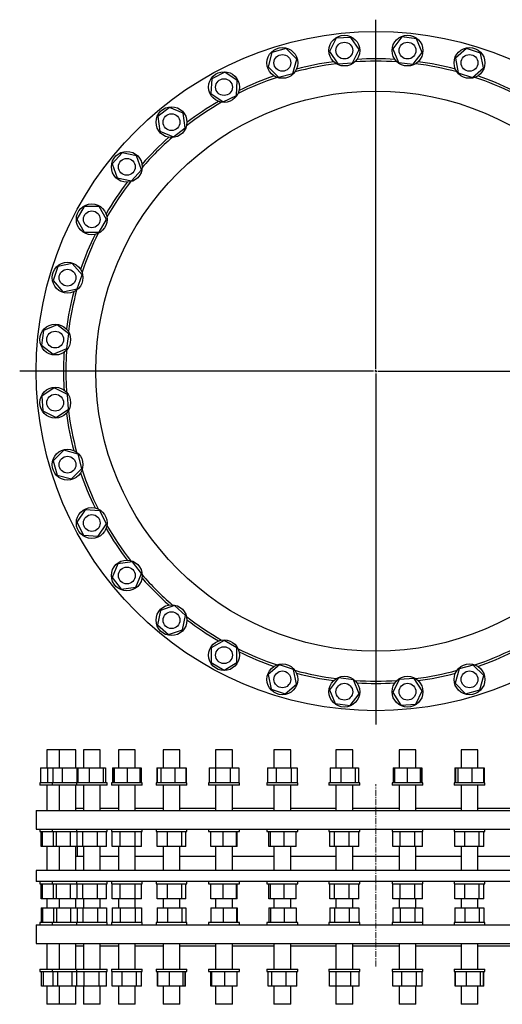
# Model space of a CAD drawing. Header units: millimetres. Extents: x 77 to 2245, y 59 to 2168.
# Tile 1 of 3: x 77 to 1111, y 59 to 2168. Entities that reach past the tile are written whole.
import ezdxf

# ---------------------------------------------------------------- set-up
doc = ezdxf.new("R2010")
doc.units = ezdxf.units.MM
doc.linetypes.add('CENTERX2', pattern=[20.32, 12.7, -2.54, 2.54, -2.54])
doc.layers.add('FORMAT', color=7, linetype='Continuous')

# ---------------------------------------------------------------- blocks, each defined once
blk = doc.blocks.new('SW_CENTERMARKSYMBOL_0')
at = {"layer": 'FORMAT', "color": 0}
for p, q in [((0, 5), (0, 752.9)), ((-5, 0), (-762.8, 0)), ((0, 0), (-2.5, 0)), ((0, 0), (0, 2.5)), ((0, 0), (0, -2.5)), ((0, 0), (2.5, 0)), ((5, 0), (761.2, 0)), ((0, -5), (0, -757.3))]:
    blk.add_line(p, q, dxfattribs=at)

msp = doc.modelspace()

# ---------------------------------------------------------------- linework, layer by layer
at = {"color": 7, "linetype": 'Continuous', "lineweight": 25}
for p, q in [((786.4, 2130.6), (754.7, 2128.6)), ((804, 2104.2), (786.4, 2130.6)), ((895.5, 2131.5), (876.1, 2106.3)), ((927, 2127.3), (895.5, 2131.5)), ((754.7, 2128.6), (740.7, 2100.1)), ((939.1, 2098), (927, 2127.3)), ((617.3, 2098.2), (609, 2067.6)), ((647.9, 2106.4), (617.3, 2098.2)), ((670.4, 2084), (647.9, 2106.4)), ((740.7, 2100.1), (758.3, 2073.7)), ((790, 2075.7), (804, 2104.2)), ((876.1, 2106.3), (888.3, 2077)), ((919.8, 2072.8), (939.1, 2098)), ((1034.1, 2106.9), (1010.2, 2086)), ((1064.2, 2096.7), (1034.1, 2106.9)), ((1070.3, 2065.5), (1064.2, 2096.7)), ((609, 2067.6), (631.5, 2045.1)), ((662.1, 2053.3), (670.4, 2084)), ((758.3, 2073.7), (790, 2075.7)), ((888.3, 2077), (919.8, 2072.8)), ((1010.2, 2086), (1016.4, 2054.9)), ((516.8, 2055.7), (488.3, 2041.7)), ((543.2, 2038), (516.8, 2055.7)), ((631.5, 2045.1), (662.1, 2053.3)), ((1016.4, 2054.9), (1046.5, 2044.6)), ((1046.5, 2044.6), (1070.3, 2065.5)), ((488.3, 2041.7), (486.2, 2010)), ((541.1, 2006.3), (543.2, 2038)), ((486.2, 2010), (512.6, 1992.3)), ((512.6, 1992.3), (541.1, 2006.3)), ((398.1, 1980.3), (372.9, 1961)), ((427.5, 1968.2), (398.1, 1980.3)), ((431.6, 1936.7), (427.5, 1968.2)), ((372.9, 1961), (377.1, 1929.6)), ((377.1, 1929.6), (406.4, 1917.4)), ((406.4, 1917.4), (431.6, 1936.7)), ((296.4, 1883.3), (275.5, 1859.4)), ((327.6, 1877.1), (296.4, 1883.3)), ((275.5, 1859.4), (285.7, 1829.4)), ((337.8, 1847), (327.6, 1877.1)), ((316.8, 1823.1), (337.8, 1847)), ((285.7, 1829.4), (316.8, 1823.1)), ((215.6, 1768.3), (199.7, 1740.8)), ((247.4, 1768.2), (215.6, 1768.3)), ((263.2, 1740.7), (247.4, 1768.2)), ((199.7, 1740.8), (215.6, 1713.3)), ((247.3, 1713.2), (263.2, 1740.7)), ((215.6, 1713.3), (247.3, 1713.2)), ((189.9, 1645.8), (158.8, 1639.7)), ((210.9, 1621.9), (189.9, 1645.8)), ((158.8, 1639.7), (148.6, 1609.6)), ((148.6, 1609.6), (169.5, 1585.7)), ((200.6, 1591.9), (210.9, 1621.9)), ((169.5, 1585.7), (200.6, 1591.9)), ((128.1, 1502.5), (124, 1471)), ((157.5, 1514.6), (128.1, 1502.5)), ((182.7, 1495.2), (157.5, 1514.6)), ((178.5, 1463.8), (182.7, 1495.2)), ((124, 1471), (149.1, 1451.6)), ((149.1, 1451.6), (178.5, 1463.8)), ((151.3, 1379.5), (124.8, 1361.9)), ((179.7, 1365.5), (151.3, 1379.5)), ((124.8, 1361.9), (126.9, 1330.2)), ((181.8, 1333.8), (179.7, 1365.5)), ((126.9, 1330.2), (155.4, 1316.2)), ((155.4, 1316.2), (181.8, 1333.8)), ((171.5, 1245.9), (149, 1223.4)), ((202.2, 1237.6), (171.5, 1245.9)), ((149, 1223.4), (157.2, 1192.8)), ((210.4, 1206.9), (202.2, 1237.6)), ((187.9, 1184.5), (210.4, 1206.9)), ((157.2, 1192.8), (187.9, 1184.5)), ((217.4, 1118.7), (199.8, 1092.3)), ((249.1, 1116.6), (217.4, 1118.7)), ((263.2, 1088.1), (249.1, 1116.6)), ((199.8, 1092.3), (213.8, 1063.8)), ((245.5, 1061.7), (263.2, 1088.1)), ((213.8, 1063.8), (245.5, 1061.7)), ((287.3, 1003), (275.1, 973.6)), ((318.8, 1007.1), (287.3, 1003)), ((338.1, 981.9), (318.8, 1007.1)), ((275.1, 973.6), (294.4, 948.4)), ((325.9, 952.5), (338.1, 981.9)), ((294.4, 948.4), (325.9, 952.5)), ((408.5, 913.2), (378.4, 903.1)), ((432.3, 892.3), (408.5, 913.2)), ((378.4, 903.1), (372.2, 871.9)), ((426.1, 861.1), (432.3, 892.3)), ((372.2, 871.9), (396, 851)), ((396, 851), (426.1, 861.1)), ((514.8, 838.7), (487.2, 822.9)), ((487.2, 822.9), (487.2, 791.1)), ((542.2, 822.8), (514.8, 838.7)), ((542.2, 791.1), (542.2, 822.8)), ((487.2, 791.1), (514.7, 775.2)), ((514.7, 775.2), (542.2, 791.1)), ((633.5, 786.3), (609.6, 765.4)), ((663.6, 776.1), (633.5, 786.3)), ((1048.5, 785.9), (1017.9, 777.7)), ((1071, 763.4), (1048.5, 785.9)), ((609.6, 765.4), (615.8, 734.3)), ((669.8, 745), (663.6, 776.1)), ((1017.9, 777.7), (1009.6, 747)), ((1062.7, 732.7), (1071, 763.4)), ((645.9, 724), (669.8, 745)), ((760.2, 758.2), (740.9, 733)), ((791.7, 754), (760.2, 758.2)), ((803.8, 724.6), (791.7, 754)), ((890, 755.2), (875.9, 726.8)), ((921.7, 757.3), (890, 755.2)), ((939.3, 730.9), (921.7, 757.3)), ((1009.6, 747), (1032, 724.5)), ((615.8, 734.3), (645.9, 724)), ((740.9, 733), (753, 703.6)), ((784.5, 699.5), (803.8, 724.6)), ((875.9, 726.8), (893.6, 700.3)), ((925.2, 702.4), (939.3, 730.9)), ((1032, 724.5), (1062.7, 732.7)), ((753, 703.6), (784.5, 699.5)), ((893.6, 700.3), (925.2, 702.4)), ((135.3, 604.1), (135.3, 565.4)), ((135.5, 604.1), (135.3, 604.1)), ((161.7, 604.1), (135.5, 604.1)), ((161.7, 604.1), (161.7, 565.4)), ((162.8, 604.1), (161.7, 604.1)), ((197.7, 604.1), (162.8, 604.1)), ((197.7, 565.4), (197.7, 604.1)), ((213.5, 604.1), (213.5, 565.4)), ((216.1, 604.1), (213.5, 604.1)), ((249.5, 604.1), (216.1, 604.1)), ((249.5, 565.4), (249.5, 604.1)), ((288.6, 604.1), (288.6, 565.4)), ((293.3, 604.1), (288.6, 604.1)), ((324.6, 604.1), (293.3, 604.1)), ((324.6, 565.4), (324.6, 604.1)), ((384.3, 604.1), (384.3, 565.4)), ((391.6, 604.1), (384.3, 604.1)), ((420.3, 604.1), (391.6, 604.1)), ((420.3, 565.4), (420.3, 604.1)), ((496.7, 604.1), (496.7, 565.4)), ((507.1, 604.1), (496.7, 604.1)), ((532.7, 604.1), (507.1, 604.1)), ((532.7, 565.4), (532.7, 604.1)), ((621.7, 604.1), (621.7, 565.4)), ((635.4, 604.1), (621.7, 604.1)), ((657.7, 604.1), (635.4, 604.1)), ((657.7, 565.4), (657.7, 604.1)), ((754.4, 604.1), (754.4, 565.4)), ((771.6, 604.1), (754.4, 604.1)), ((790.4, 604.1), (771.6, 604.1)), ((790.4, 565.4), (790.4, 604.1)), ((889.6, 604.1), (889.6, 565.4)), ((910.4, 604.1), (889.6, 604.1)), ((925.6, 604.1), (910.4, 604.1)), ((925.6, 565.4), (925.6, 604.1)), ((1022.3, 604.1), (1022.3, 565.4)), ((1046.4, 604.1), (1022.3, 604.1)), ((1058.3, 604.1), (1046.4, 604.1)), ((1058.3, 565.4), (1058.3, 604.1)), ((121.6, 565.4), (121.6, 533.6)), ((121.6, 565.4), (136.5, 565.4)), ((136.5, 565.4), (136.5, 533.6)), ((136.5, 565.4), (148.4, 565.4)), ((148.4, 565.4), (148.4, 533.6)), ((148.4, 565.4), (168.5, 565.4)), ((168.5, 565.4), (168.5, 533.6)), ((168.5, 565.4), (199.8, 565.4)), ((199.8, 565.4), (199.8, 533.6)), ((199.8, 565.4), (201.7, 565.4)), ((201.7, 565.4), (201.7, 533.6)), ((201.7, 565.4), (226.3, 565.4)), ((226.3, 565.4), (226.3, 533.6)), ((226.3, 565.4), (256, 565.4)), ((256, 565.4), (256, 533.6)), ((256, 565.4), (261.2, 565.4)), ((261.2, 565.4), (261.2, 533.6)), ((275.7, 565.4), (275.7, 533.6)), ((275.7, 565.4), (278.6, 565.4)), ((278.6, 565.4), (278.6, 533.6)), ((278.6, 565.4), (279.6, 565.4)), ((279.6, 565.4), (279.6, 533.6)), ((279.6, 565.4), (307.6, 565.4)), ((307.6, 565.4), (307.6, 533.6)), ((307.6, 565.4), (334.6, 565.4)), ((334.6, 565.4), (334.6, 533.6)), ((334.6, 565.4), (337.5, 565.4)), ((337.5, 565.4), (337.5, 533.6)), ((370.5, 565.4), (370.5, 533.6)), ((370.5, 565.4), (371.9, 565.4)), ((371.9, 565.4), (371.9, 533.6)), ((371.9, 565.4), (379.1, 565.4)), ((379.1, 565.4), (379.1, 533.6)), ((379.1, 565.4), (409.5, 565.4)), ((409.5, 565.4), (409.5, 533.6)), ((409.5, 565.4), (432.6, 565.4)), ((432.6, 565.4), (432.6, 533.6)), ((432.6, 565.4), (434, 565.4)), ((434, 565.4), (434, 533.6)), ((483.1, 565.4), (483.1, 533.6)), ((483.1, 565.4), (496.2, 565.4)), ((496.2, 565.4), (496.2, 533.6)), ((496.2, 565.4), (527.8, 565.4)), ((527.8, 565.4), (527.8, 533.6)), ((527.8, 565.4), (546.3, 565.4)), ((546.3, 565.4), (546.3, 533.6)), ((608.1, 565.4), (608.1, 533.6)), ((608.1, 565.4), (626.6, 565.4)), ((626.6, 565.4), (626.6, 533.6)), ((626.6, 565.4), (658.2, 565.4)), ((658.2, 565.4), (658.2, 533.6)), ((658.2, 565.4), (671.3, 565.4)), ((671.3, 565.4), (671.3, 533.6)), ((742, 565.4), (742, 533.6)), ((742, 565.4), (765.1, 565.4)), ((765.1, 565.4), (765.1, 533.6)), ((765.1, 565.4), (795.5, 565.4)), ((795.5, 565.4), (795.5, 533.6)), ((795.5, 565.4), (802.8, 565.4)), ((802.8, 565.4), (802.8, 533.6)), ((877.2, 565.4), (877.2, 533.6)), ((877.2, 565.4), (879.6, 565.4)), ((879.6, 565.4), (879.6, 533.6)), ((879.6, 565.4), (906.6, 565.4)), ((906.6, 565.4), (906.6, 533.6)), ((906.6, 565.4), (934.6, 565.4)), ((934.6, 565.4), (934.6, 533.6)), ((934.6, 565.4), (935.6, 565.4)), ((935.6, 565.4), (935.6, 533.6)), ((935.6, 565.4), (938, 565.4)), ((938, 565.4), (938, 533.6)), ((1008.7, 565.4), (1008.7, 533.6)), ((1008.7, 565.4), (1010.6, 565.4)), ((1010.6, 565.4), (1010.6, 533.6)), ((1010.6, 565.4), (1015.7, 565.4)), ((1015.7, 565.4), (1015.7, 533.6)), ((1015.7, 565.4), (1045.4, 565.4)), ((1045.4, 565.4), (1045.4, 533.6)), ((1045.4, 565.4), (1070, 565.4)), ((1070, 565.4), (1070, 533.6)), ((1070, 565.4), (1071.9, 565.4)), ((1071.9, 565.4), (1071.9, 533.6)), ((120.3, 533.6), (120.3, 528.6)), ((146.7, 533.6), (120.3, 533.6)), ((146.7, 528.6), (120.3, 528.6)), ((135.3, 528.6), (135.3, 474.1)), ((146.7, 533.6), (146.7, 528.6)), ((198.5, 533.6), (146.7, 533.6)), ((198.5, 528.6), (146.7, 528.6)), ((161.7, 528.6), (161.7, 474.1)), ((197.7, 474.1), (197.7, 528.6)), ((198.5, 533.6), (198.5, 528.6)), ((264.5, 533.6), (198.5, 533.6)), ((264.5, 528.6), (198.5, 528.6)), ((213.5, 528.6), (213.5, 474.1)), ((249.5, 474.1), (249.5, 528.6)), ((264.5, 528.6), (264.5, 533.6)), ((273.6, 533.6), (273.6, 528.6)), ((339.6, 533.6), (273.6, 533.6)), ((339.6, 528.6), (273.6, 528.6)), ((288.6, 528.6), (288.6, 474.1)), ((324.6, 474.1), (324.6, 528.6)), ((339.6, 528.6), (339.6, 533.6)), ((369.3, 533.6), (369.3, 528.6)), ((435.3, 533.6), (369.3, 533.6)), ((435.3, 528.6), (369.3, 528.6)), ((384.3, 528.6), (384.3, 474.1)), ((420.3, 474.1), (420.3, 528.6)), ((435.3, 528.6), (435.3, 533.6)), ((481.7, 533.6), (481.7, 528.6)), ((547.7, 533.6), (481.7, 533.6)), ((547.7, 528.6), (481.7, 528.6)), ((496.7, 528.6), (496.7, 474.1)), ((532.7, 474.1), (532.7, 528.6)), ((547.7, 528.6), (547.7, 533.6)), ((606.7, 533.6), (606.7, 528.6)), ((672.7, 533.6), (606.7, 533.6)), ((672.7, 528.6), (606.7, 528.6)), ((621.7, 528.6), (621.7, 474.1)), ((657.7, 474.1), (657.7, 528.6)), ((672.7, 528.6), (672.7, 533.6)), ((739.4, 533.6), (739.4, 528.6)), ((805.4, 533.6), (739.4, 533.6)), ((805.4, 528.6), (739.4, 528.6)), ((754.4, 528.6), (754.4, 474.1)), ((790.4, 474.1), (790.4, 528.6)), ((805.4, 528.6), (805.4, 533.6)), ((874.6, 533.6), (874.6, 528.6)), ((940.6, 533.6), (874.6, 533.6)), ((940.6, 528.6), (874.6, 528.6)), ((889.6, 528.6), (889.6, 474.1)), ((925.6, 474.1), (925.6, 528.6)), ((940.6, 528.6), (940.6, 533.6)), ((1007.3, 533.6), (1007.3, 528.6)), ((1073.3, 533.6), (1007.3, 533.6)), ((1073.3, 528.6), (1007.3, 528.6)), ((1022.3, 528.6), (1022.3, 474.1)), ((1058.3, 474.1), (1058.3, 528.6)), ((1073.3, 528.6), (1073.3, 533.6)), ((112.5, 474.1), (112.5, 434.1)), ((112.5, 474.1), (1567.5, 474.1)), ((197.7, 479.1), (213.5, 479.1)), ((249.5, 479.1), (288.6, 479.1)), ((324.6, 479.1), (384.3, 479.1)), ((420.3, 479.1), (496.7, 479.1)), ((532.7, 479.1), (621.7, 479.1)), ((657.7, 479.1), (754.4, 479.1)), ((790.4, 479.1), (889.6, 479.1)), ((925.6, 479.1), (1022.3, 479.1)), ((1058.3, 479.1), (1147.3, 479.1)), ((112.5, 434.1), (1567.5, 434.1)), ((120.3, 434.1), (120.3, 429.1)), ((120.3, 429.1), (146.7, 429.1)), ((123.2, 397.3), (123.2, 429.1)), ((125.8, 397.3), (125.8, 429.1)), ((146.7, 434.1), (146.7, 429.1)), ((146.7, 429.1), (198.5, 429.1)), ((149.6, 397.3), (149.6, 429.1)), ((155.8, 397.3), (155.8, 429.1)), ((185.9, 397.3), (185.9, 429.1)), ((198.5, 434.1), (198.5, 429.1)), ((198.5, 429.1), (264.5, 429.1)), ((200, 397.3), (200, 429.1)), ((212.1, 397.3), (212.1, 429.1)), ((243.6, 397.3), (243.6, 429.1)), ((263, 397.3), (263, 429.1)), ((264.5, 429.1), (264.5, 434.1)), ((273.6, 434.1), (273.6, 429.1)), ((273.6, 429.1), (339.6, 429.1)), ((274.9, 397.3), (274.9, 429.1)), ((292.6, 397.3), (292.6, 429.1)), ((324.3, 397.3), (324.3, 429.1)), ((338.3, 397.3), (338.3, 429.1)), ((339.6, 429.1), (339.6, 434.1)), ((369.3, 434.1), (369.3, 429.1)), ((369.3, 429.1), (435.3, 429.1)), ((371.6, 397.3), (371.6, 429.1)), ((394, 397.3), (394, 429.1)), ((424.7, 397.3), (424.7, 429.1)), ((432.9, 397.3), (432.9, 429.1)), ((435.3, 429.1), (435.3, 434.1)), ((481.7, 434.1), (481.7, 429.1)), ((481.7, 429.1), (547.7, 429.1)), ((486.2, 397.3), (486.2, 429.1)), ((512.7, 397.3), (512.7, 429.1)), ((541.1, 397.3), (541.1, 429.1)), ((543.2, 397.3), (543.2, 429.1)), ((547.7, 429.1), (547.7, 434.1)), ((606.7, 434.1), (606.7, 429.1)), ((606.7, 429.1), (672.7, 429.1)), ((610.4, 397.3), (610.4, 429.1)), ((614.5, 397.3), (614.5, 429.1)), ((643.8, 397.3), (643.8, 429.1)), ((669, 397.3), (669, 429.1)), ((672.7, 429.1), (672.7, 434.1)), ((739.4, 434.1), (739.4, 429.1)), ((739.4, 429.1), (805.4, 429.1)), ((741.2, 397.3), (741.2, 429.1)), ((751.4, 397.3), (751.4, 429.1)), ((782.6, 397.3), (782.6, 429.1)), ((803.5, 397.3), (803.5, 429.1)), ((805.4, 429.1), (805.4, 434.1)), ((874.6, 434.1), (874.6, 429.1)), ((874.6, 429.1), (940.6, 429.1)), ((875.9, 397.3), (875.9, 429.1)), ((891.7, 397.3), (891.7, 429.1)), ((923.5, 397.3), (923.5, 429.1)), ((939.4, 397.3), (939.4, 429.1)), ((940.6, 429.1), (940.6, 434.1)), ((1007.3, 434.1), (1007.3, 429.1)), ((1007.3, 429.1), (1007.9, 429.1)), ((1007.9, 429.1), (1073.3, 429.1)), ((1009.1, 397.3), (1009.1, 429.1)), ((1030.1, 397.3), (1030.1, 429.1)), ((1061.2, 397.3), (1061.2, 429.1)), ((1071.4, 397.3), (1071.4, 429.1)), ((1073.3, 429.1), (1073.3, 434.1)), ((125.8, 397.3), (123.2, 397.3)), ((149.6, 397.3), (125.8, 397.3)), ((135.3, 397.3), (135.3, 346.1)), ((155.8, 397.3), (149.6, 397.3)), ((185.9, 397.3), (155.8, 397.3)), ((161.7, 397.3), (161.7, 346.1)), ((200, 397.3), (185.9, 397.3)), ((197.7, 346.1), (197.7, 397.3)), ((200, 397.3), (200, 376.1)), ((212.1, 397.3), (200, 397.3)), ((243.6, 397.3), (212.1, 397.3)), ((213.5, 397.3), (213.5, 346.1)), ((263, 397.3), (243.6, 397.3)), ((249.5, 346.1), (249.5, 397.3)), ((292.6, 397.3), (274.9, 397.3)), ((288.6, 397.3), (288.6, 346.1)), ((324.3, 397.3), (292.6, 397.3)), ((338.3, 397.3), (324.3, 397.3)), ((324.6, 346.1), (324.6, 397.3)), ((394, 397.3), (371.6, 397.3)), ((384.3, 397.3), (384.3, 346.1)), ((424.7, 397.3), (394, 397.3)), ((420.3, 346.1), (420.3, 397.3)), ((432.9, 397.3), (424.7, 397.3)), ((512.7, 397.3), (486.2, 397.3)), ((496.7, 397.3), (496.7, 346.1)), ((541.1, 397.3), (512.7, 397.3)), ((532.7, 346.1), (532.7, 397.3)), ((543.2, 397.3), (541.1, 397.3)), ((614.5, 397.3), (610.4, 397.3)), ((643.8, 397.3), (614.5, 397.3)), ((621.7, 397.3), (621.7, 346.1)), ((669, 397.3), (643.8, 397.3)), ((657.7, 346.1), (657.7, 397.3)), ((751.4, 397.3), (741.2, 397.3)), ((782.6, 397.3), (751.4, 397.3)), ((754.4, 397.3), (754.4, 346.1)), ((803.5, 397.3), (782.6, 397.3)), ((790.4, 346.1), (790.4, 397.3)), ((891.7, 397.3), (875.9, 397.3)), ((889.6, 397.3), (889.6, 346.1)), ((923.5, 397.3), (891.7, 397.3)), ((939.4, 397.3), (923.5, 397.3)), ((925.6, 346.1), (925.6, 397.3)), ((1030.1, 397.3), (1009.1, 397.3)), ((1022.3, 397.3), (1022.3, 346.1)), ((1061.2, 397.3), (1030.1, 397.3)), ((1058.3, 346.1), (1058.3, 397.3)), ((1071.4, 397.3), (1061.2, 397.3)), ((213.5, 376.1), (197.7, 376.1)), ((288.6, 376.1), (249.5, 376.1)), ((384.3, 376.1), (324.6, 376.1)), ((496.7, 376.1), (420.3, 376.1)), ((621.7, 376.1), (532.7, 376.1)), ((754.4, 376.1), (657.7, 376.1)), ((889.6, 376.1), (790.4, 376.1)), ((1022.3, 376.1), (925.6, 376.1)), ((1147.3, 376.1), (1058.3, 376.1)), ((112.5, 346.1), (112.5, 322.1)), ((1567.5, 346.1), (112.5, 346.1)), ((1567.5, 322.1), (112.5, 322.1)), ((120.3, 322.1), (120.3, 317.1)), ((120.3, 317.1), (146.7, 317.1)), ((123.2, 285.3), (123.2, 317.1)), ((125.8, 285.3), (125.8, 317.1)), ((146.7, 322.1), (146.7, 317.1)), ((146.7, 317.1), (198.5, 317.1)), ((149.6, 285.3), (149.6, 317.1)), ((155.8, 285.3), (155.8, 317.1)), ((185.9, 285.3), (185.9, 317.1)), ((198.5, 322.1), (198.5, 317.1)), ((198.5, 317.1), (264.5, 317.1)), ((200, 285.3), (200, 317.1)), ((212.1, 285.3), (212.1, 317.1)), ((243.6, 285.3), (243.6, 317.1)), ((263, 285.3), (263, 317.1)), ((264.5, 317.1), (264.5, 322.1)), ((273.6, 322.1), (273.6, 317.1)), ((273.6, 317.1), (339.6, 317.1)), ((274.9, 285.3), (274.9, 317.1)), ((292.6, 285.3), (292.6, 317.1)), ((324.3, 285.3), (324.3, 317.1)), ((338.3, 285.3), (338.3, 317.1)), ((339.6, 317.1), (339.6, 322.1)), ((369.3, 322.1), (369.3, 317.1)), ((369.3, 317.1), (435.3, 317.1)), ((371.6, 285.3), (371.6, 317.1)), ((394, 285.3), (394, 317.1)), ((424.7, 285.3), (424.7, 317.1)), ((432.9, 285.3), (432.9, 317.1)), ((435.3, 317.1), (435.3, 322.1)), ((481.7, 322.1), (481.7, 317.1)), ((481.7, 317.1), (547.7, 317.1)), ((486.2, 285.3), (486.2, 317.1)), ((512.7, 285.3), (512.7, 317.1)), ((541.1, 285.3), (541.1, 317.1)), ((543.2, 285.3), (543.2, 317.1)), ((547.7, 317.1), (547.7, 322.1)), ((606.7, 322.1), (606.7, 317.1)), ((606.7, 317.1), (672.7, 317.1)), ((610.4, 285.3), (610.4, 317.1)), ((614.5, 285.3), (614.5, 317.1)), ((643.8, 285.3), (643.8, 317.1)), ((669, 285.3), (669, 317.1)), ((672.7, 317.1), (672.7, 322.1)), ((739.4, 322.1), (739.4, 317.1)), ((739.4, 317.1), (805.4, 317.1)), ((741.2, 285.3), (741.2, 317.1)), ((751.4, 285.3), (751.4, 317.1)), ((782.6, 285.3), (782.6, 317.1)), ((803.5, 285.3), (803.5, 317.1)), ((805.4, 317.1), (805.4, 322.1)), ((874.6, 322.1), (874.6, 317.1)), ((874.6, 317.1), (940.6, 317.1)), ((875.9, 285.3), (875.9, 317.1)), ((891.7, 285.3), (891.7, 317.1)), ((923.5, 285.3), (923.5, 317.1)), ((939.4, 285.3), (939.4, 317.1)), ((940.6, 317.1), (940.6, 322.1)), ((1007.3, 322.1), (1007.3, 317.1)), ((1007.3, 317.1), (1007.9, 317.1)), ((1007.9, 317.1), (1073.3, 317.1)), ((1009.1, 285.3), (1009.1, 317.1)), ((1030.1, 285.3), (1030.1, 317.1)), ((1061.2, 285.3), (1061.2, 317.1)), ((1071.4, 285.3), (1071.4, 317.1)), ((1073.3, 317.1), (1073.3, 322.1)), ((125.8, 285.3), (123.2, 285.3)), ((149.6, 285.3), (125.8, 285.3)), ((135.3, 285.3), (135.3, 265.9)), ((155.8, 285.3), (149.6, 285.3)), ((185.9, 285.3), (155.8, 285.3)), ((161.7, 285.3), (161.7, 265.9)), ((200, 285.3), (185.9, 285.3)), ((197.7, 265.9), (197.7, 285.3)), ((212.1, 285.3), (200, 285.3)), ((243.6, 285.3), (212.1, 285.3)), ((213.5, 285.3), (213.5, 265.9)), ((263, 285.3), (243.6, 285.3)), ((249.5, 265.9), (249.5, 285.3)), ((292.6, 285.3), (274.9, 285.3)), ((288.6, 285.3), (288.6, 265.9)), ((324.3, 285.3), (292.6, 285.3)), ((338.3, 285.3), (324.3, 285.3)), ((324.6, 265.9), (324.6, 285.3)), ((394, 285.3), (371.6, 285.3)), ((384.3, 285.3), (384.3, 265.9)), ((424.7, 285.3), (394, 285.3)), ((420.3, 265.9), (420.3, 285.3)), ((432.9, 285.3), (424.7, 285.3)), ((512.7, 285.3), (486.2, 285.3)), ((496.7, 285.3), (496.7, 265.9)), ((541.1, 285.3), (512.7, 285.3)), ((532.7, 265.9), (532.7, 285.3)), ((543.2, 285.3), (541.1, 285.3)), ((614.5, 285.3), (610.4, 285.3)), ((643.8, 285.3), (614.5, 285.3)), ((621.7, 285.3), (621.7, 265.9)), ((669, 285.3), (643.8, 285.3)), ((657.7, 265.9), (657.7, 285.3)), ((751.4, 285.3), (741.2, 285.3)), ((782.6, 285.3), (751.4, 285.3)), ((754.4, 285.3), (754.4, 265.9)), ((803.5, 285.3), (782.6, 285.3)), ((790.4, 265.9), (790.4, 285.3)), ((891.7, 285.3), (875.9, 285.3)), ((889.6, 285.3), (889.6, 265.9)), ((923.5, 285.3), (891.7, 285.3)), ((939.4, 285.3), (923.5, 285.3)), ((925.6, 265.9), (925.6, 285.3)), ((1030.1, 285.3), (1009.1, 285.3)), ((1022.3, 285.3), (1022.3, 265.9)), ((1061.2, 285.3), (1030.1, 285.3)), ((1058.3, 265.9), (1058.3, 285.3)), ((1071.4, 285.3), (1061.2, 285.3)), ((123.2, 265.9), (123.2, 234.1)), ((123.2, 265.9), (125.8, 265.9)), ((125.8, 265.9), (125.8, 234.1)), ((125.8, 265.9), (149.6, 265.9)), ((149.6, 265.9), (149.6, 234.1)), ((149.6, 265.9), (155.8, 265.9)), ((155.8, 265.9), (155.8, 234.1)), ((155.8, 265.9), (185.9, 265.9)), ((185.9, 265.9), (185.9, 234.1)), ((185.9, 265.9), (200, 265.9)), ((200, 265.9), (200, 234.1)), ((200, 265.9), (212.1, 265.9)), ((212.1, 265.9), (212.1, 234.1)), ((212.1, 265.9), (243.6, 265.9)), ((243.6, 265.9), (243.6, 234.1)), ((243.6, 265.9), (263, 265.9)), ((263, 265.9), (263, 234.1)), ((274.9, 265.9), (274.9, 234.1)), ((274.9, 265.9), (292.6, 265.9)), ((292.6, 265.9), (292.6, 234.1)), ((292.6, 265.9), (324.3, 265.9)), ((324.3, 265.9), (324.3, 234.1)), ((324.3, 265.9), (338.3, 265.9)), ((338.3, 265.9), (338.3, 234.1)), ((371.6, 265.9), (371.6, 234.1)), ((371.6, 265.9), (394, 265.9)), ((394, 265.9), (394, 234.1)), ((394, 265.9), (424.7, 265.9)), ((424.7, 265.9), (424.7, 234.1)), ((424.7, 265.9), (432.9, 265.9)), ((432.9, 265.9), (432.9, 234.1)), ((486.2, 265.9), (486.2, 234.1)), ((486.2, 265.9), (512.7, 265.9)), ((512.7, 265.9), (512.7, 234.1)), ((512.7, 265.9), (541.1, 265.9)), ((541.1, 265.9), (541.1, 234.1)), ((541.1, 265.9), (543.2, 265.9)), ((543.2, 265.9), (543.2, 234.1)), ((610.4, 265.9), (610.4, 234.1)), ((610.4, 265.9), (614.5, 265.9)), ((614.5, 265.9), (614.5, 234.1)), ((614.5, 265.9), (643.8, 265.9)), ((643.8, 265.9), (643.8, 234.1)), ((643.8, 265.9), (669, 265.9)), ((669, 265.9), (669, 234.1)), ((741.2, 265.9), (741.2, 234.1)), ((741.2, 265.9), (751.4, 265.9)), ((751.4, 265.9), (751.4, 234.1)), ((751.4, 265.9), (782.6, 265.9)), ((782.6, 265.9), (782.6, 234.1)), ((782.6, 265.9), (803.5, 265.9)), ((803.5, 265.9), (803.5, 234.1)), ((875.9, 265.9), (875.9, 234.1)), ((875.9, 265.9), (891.7, 265.9)), ((891.7, 265.9), (891.7, 234.1)), ((891.7, 265.9), (923.5, 265.9)), ((923.5, 265.9), (923.5, 234.1)), ((923.5, 265.9), (939.4, 265.9)), ((939.4, 265.9), (939.4, 234.1)), ((1009.1, 265.9), (1009.1, 234.1)), ((1009.1, 265.9), (1030.1, 265.9)), ((1030.1, 265.9), (1030.1, 234.1)), ((1030.1, 265.9), (1061.2, 265.9)), ((1061.2, 265.9), (1061.2, 234.1)), ((1061.2, 265.9), (1071.4, 265.9)), ((1071.4, 265.9), (1071.4, 234.1)), ((120.3, 234.1), (120.3, 229.1)), ((146.7, 234.1), (120.3, 234.1)), ((146.7, 234.1), (146.7, 229.1)), ((198.5, 234.1), (146.7, 234.1)), ((198.5, 234.1), (198.5, 229.1)), ((264.5, 234.1), (198.5, 234.1)), ((264.5, 229.1), (264.5, 234.1)), ((273.6, 234.1), (273.6, 229.1)), ((339.6, 234.1), (273.6, 234.1)), ((339.6, 229.1), (339.6, 234.1)), ((369.3, 234.1), (369.3, 229.1)), ((435.3, 234.1), (369.3, 234.1)), ((435.3, 229.1), (435.3, 234.1)), ((481.7, 234.1), (481.7, 229.1)), ((547.7, 234.1), (481.7, 234.1)), ((547.7, 229.1), (547.7, 234.1)), ((606.7, 234.1), (606.7, 229.1)), ((672.7, 234.1), (606.7, 234.1)), ((672.7, 229.1), (672.7, 234.1)), ((739.4, 234.1), (739.4, 229.1)), ((805.4, 234.1), (739.4, 234.1)), ((805.4, 229.1), (805.4, 234.1)), ((874.6, 234.1), (874.6, 229.1)), ((940.6, 234.1), (874.6, 234.1)), ((940.6, 229.1), (940.6, 234.1)), ((1007.3, 234.1), (1007.3, 229.1)), ((1007.9, 234.1), (1007.3, 234.1)), ((1073.3, 234.1), (1007.9, 234.1)), ((1073.3, 229.1), (1073.3, 234.1)), ((112.5, 229.1), (112.5, 189.1)), ((112.5, 229.1), (1567.5, 229.1)), ((112.5, 189.1), (1567.5, 189.1)), ((135.3, 189.1), (135.3, 134.6)), ((161.7, 189.1), (161.7, 134.6)), ((197.7, 134.6), (197.7, 189.1)), ((197.7, 184.1), (213.5, 184.1)), ((213.5, 189.1), (213.5, 134.6)), ((249.5, 134.6), (249.5, 189.1)), ((249.5, 184.1), (288.6, 184.1)), ((288.6, 189.1), (288.6, 134.6)), ((324.6, 134.6), (324.6, 189.1)), ((324.6, 184.1), (384.3, 184.1)), ((384.3, 189.1), (384.3, 134.6)), ((420.3, 134.6), (420.3, 189.1)), ((420.3, 184.1), (496.7, 184.1)), ((496.7, 189.1), (496.7, 134.6)), ((532.7, 134.6), (532.7, 189.1)), ((532.7, 184.1), (621.7, 184.1)), ((621.7, 189.1), (621.7, 134.6)), ((657.7, 134.6), (657.7, 189.1)), ((657.7, 184.1), (754.4, 184.1)), ((754.4, 189.1), (754.4, 134.6)), ((790.4, 134.6), (790.4, 189.1)), ((790.4, 184.1), (889.6, 184.1)), ((889.6, 189.1), (889.6, 134.6)), ((925.6, 134.6), (925.6, 189.1)), ((925.6, 184.1), (1022.3, 184.1)), ((1022.3, 189.1), (1022.3, 134.6)), ((1058.3, 134.6), (1058.3, 189.1)), ((1058.3, 184.1), (1147.3, 184.1)), ((120.3, 134.6), (120.3, 129.6)), ((120.3, 134.6), (146.7, 134.6)), ((120.3, 129.6), (146.7, 129.6)), ((124, 97.8), (124, 129.6)), ((128.1, 97.8), (128.1, 129.6)), ((146.7, 134.6), (146.7, 129.6)), ((146.7, 134.6), (198.5, 134.6)), ((146.7, 129.6), (198.5, 129.6)), ((148.6, 97.8), (148.6, 129.6)), ((158.8, 97.8), (158.8, 129.6)), ((189.9, 97.8), (189.9, 129.6)), ((198.5, 134.6), (198.5, 129.6)), ((198.5, 134.6), (264.5, 134.6)), ((198.5, 129.6), (264.5, 129.6)), ((199.7, 97.8), (199.7, 129.6)), ((215.6, 97.8), (215.6, 129.6)), ((247.4, 97.8), (247.4, 129.6)), ((263.2, 97.8), (263.2, 129.6)), ((264.5, 129.6), (264.5, 134.6)), ((273.6, 134.6), (273.6, 129.6)), ((273.6, 134.6), (339.6, 134.6)), ((273.6, 129.6), (339.6, 129.6)), ((275.1, 97.8), (275.1, 129.6)), ((275.5, 97.8), (275.5, 129.6)), ((296.4, 97.8), (296.4, 129.6)), ((327.6, 97.8), (327.6, 129.6)), ((337.8, 97.8), (337.8, 129.6)), ((338.1, 97.8), (338.1, 129.6)), ((339.6, 129.6), (339.6, 134.6)), ((369.3, 134.6), (369.3, 129.6)), ((369.3, 134.6), (435.3, 134.6)), ((369.3, 129.6), (435.3, 129.6)), ((372.2, 97.8), (372.2, 129.6)), ((372.9, 97.8), (372.9, 129.6)), ((398.1, 97.8), (398.1, 129.6)), ((427.5, 97.8), (427.5, 129.6)), ((431.6, 97.8), (431.6, 129.6)), ((432.3, 97.8), (432.3, 129.6)), ((435.3, 129.6), (435.3, 134.6)), ((481.7, 134.6), (481.7, 129.6)), ((481.7, 134.6), (547.7, 134.6)), ((481.7, 129.6), (547.7, 129.6)), ((486.2, 97.8), (486.2, 129.6)), ((488.3, 97.8), (488.3, 129.6)), ((516.8, 97.8), (516.8, 129.6)), ((543.2, 97.8), (543.2, 129.6)), ((547.7, 129.6), (547.7, 134.6)), ((606.7, 134.6), (606.7, 129.6)), ((606.7, 134.6), (672.7, 134.6)), ((606.7, 129.6), (672.7, 129.6)), ((609, 97.8), (609, 129.6)), ((617.3, 97.8), (617.3, 129.6)), ((647.9, 97.8), (647.9, 129.6)), ((670.4, 97.8), (670.4, 129.6)), ((672.7, 129.6), (672.7, 134.6)), ((739.4, 134.6), (739.4, 129.6)), ((739.4, 134.6), (805.4, 134.6)), ((739.4, 129.6), (805.4, 129.6)), ((740.7, 97.8), (740.7, 129.6)), ((754.7, 97.8), (754.7, 129.6)), ((786.4, 97.8), (786.4, 129.6)), ((804, 97.8), (804, 129.6)), ((805.4, 129.6), (805.4, 134.6)), ((874.6, 134.6), (874.6, 129.6)), ((874.6, 134.6), (940.6, 134.6)), ((874.6, 129.6), (940.6, 129.6)), ((875.9, 97.8), (875.9, 129.6)), ((876.1, 97.8), (876.1, 129.6)), ((895.5, 97.8), (895.5, 129.6)), ((927, 97.8), (927, 129.6)), ((939.1, 97.8), (939.1, 129.6)), ((939.3, 97.8), (939.3, 129.6)), ((940.6, 129.6), (940.6, 134.6)), ((1007.3, 134.6), (1007.3, 129.6)), ((1007.3, 134.6), (1073.3, 134.6)), ((1007.3, 129.6), (1073.3, 129.6)), ((1009.6, 97.8), (1009.6, 129.6)), ((1010.2, 97.8), (1010.2, 129.6)), ((1034.1, 97.8), (1034.1, 129.6)), ((1064.2, 97.8), (1064.2, 129.6)), ((1070.3, 97.8), (1070.3, 129.6)), ((1071, 97.8), (1071, 129.6)), ((1073.3, 129.6), (1073.3, 134.6)), ((128.1, 97.8), (124, 97.8)), ((148.6, 97.8), (128.1, 97.8)), ((135.3, 97.8), (135.3, 59.1)), ((158.8, 97.8), (148.6, 97.8)), ((189.9, 97.8), (158.8, 97.8)), ((161.7, 97.8), (161.7, 59.1)), ((199.7, 97.8), (189.9, 97.8)), ((197.7, 59.1), (197.7, 97.8)), ((215.6, 97.8), (199.7, 97.8)), ((213.5, 97.8), (213.5, 59.1)), ((247.4, 97.8), (215.6, 97.8)), ((263.2, 97.8), (247.4, 97.8)), ((249.5, 59.1), (249.5, 97.8)), ((275.5, 97.8), (275.1, 97.8)), ((296.4, 97.8), (275.5, 97.8)), ((288.6, 97.8), (288.6, 59.1)), ((327.6, 97.8), (296.4, 97.8)), ((324.6, 59.1), (324.6, 97.8)), ((337.8, 97.8), (327.6, 97.8)), ((338.1, 97.8), (337.8, 97.8)), ((372.9, 97.8), (372.2, 97.8)), ((398.1, 97.8), (372.9, 97.8)), ((384.3, 97.8), (384.3, 59.1)), ((427.5, 97.8), (398.1, 97.8)), ((420.3, 59.1), (420.3, 97.8)), ((431.6, 97.8), (427.5, 97.8)), ((432.3, 97.8), (431.6, 97.8)), ((488.3, 97.8), (486.2, 97.8)), ((516.8, 97.8), (488.3, 97.8)), ((496.7, 97.8), (496.7, 59.1)), ((543.2, 97.8), (516.8, 97.8)), ((532.7, 59.1), (532.7, 97.8)), ((617.3, 97.8), (609, 97.8)), ((647.9, 97.8), (617.3, 97.8)), ((621.7, 97.8), (621.7, 59.1)), ((670.4, 97.8), (647.9, 97.8)), ((657.7, 59.1), (657.7, 97.8)), ((754.7, 97.8), (740.7, 97.8)), ((754.4, 97.8), (754.4, 59.1)), ((786.4, 97.8), (754.7, 97.8)), ((804, 97.8), (786.4, 97.8)), ((790.4, 59.1), (790.4, 97.8)), ((876.1, 97.8), (875.9, 97.8)), ((895.5, 97.8), (876.1, 97.8)), ((889.6, 97.8), (889.6, 59.1)), ((927, 97.8), (895.5, 97.8)), ((925.6, 59.1), (925.6, 97.8)), ((939.1, 97.8), (927, 97.8)), ((939.3, 97.8), (939.1, 97.8)), ((1010.2, 97.8), (1009.6, 97.8)), ((1034.1, 97.8), (1010.2, 97.8)), ((1022.3, 97.8), (1022.3, 59.1)), ((1064.2, 97.8), (1034.1, 97.8)), ((1058.3, 59.1), (1058.3, 97.8)), ((1070.3, 97.8), (1064.2, 97.8)), ((1071, 97.8), (1070.3, 97.8)), ((135.5, 59.1), (135.3, 59.1)), ((161.7, 59.1), (135.5, 59.1)), ((162.8, 59.1), (161.7, 59.1)), ((197.7, 59.1), (162.8, 59.1)), ((216.1, 59.1), (213.5, 59.1)), ((249.5, 59.1), (216.1, 59.1)), ((293.3, 59.1), (288.6, 59.1)), ((324.6, 59.1), (293.3, 59.1)), ((391.6, 59.1), (384.3, 59.1)), ((420.3, 59.1), (391.6, 59.1)), ((507.1, 59.1), (496.7, 59.1)), ((532.7, 59.1), (507.1, 59.1)), ((635.4, 59.1), (621.7, 59.1)), ((657.7, 59.1), (635.4, 59.1)), ((771.6, 59.1), (754.4, 59.1)), ((790.4, 59.1), (771.6, 59.1)), ((910.4, 59.1), (889.6, 59.1)), ((925.6, 59.1), (910.4, 59.1)), ((1046.4, 59.1), (1022.3, 59.1)), ((1058.3, 59.1), (1046.4, 59.1))]:
    msp.add_line(p, q, dxfattribs=at)
for centre, radius in [((840, 1415.5), 727.5), ((772.4, 2102.2), 33), ((907.6, 2102.2), 33), ((772.4, 2102.2), 18), ((907.6, 2102.2), 18), ((639.7, 2075.8), 33), ((639.7, 2075.8), 18), ((1040.3, 2075.8), 33), ((1040.3, 2075.8), 18), ((514.7, 2024), 33), ((514.7, 2024), 18), ((840, 1415.5), 600), ((402.3, 1948.9), 33), ((402.3, 1948.9), 18), ((306.6, 1853.2), 33), ((306.6, 1853.2), 18), ((231.5, 1740.7), 33), ((231.5, 1740.7), 18), ((179.7, 1615.8), 33), ((179.7, 1615.8), 18), ((153.3, 1483.1), 33), ((153.3, 1483.1), 18), ((153.3, 1347.9), 33), ((153.3, 1347.9), 18), ((179.7, 1215.2), 33), ((179.7, 1215.2), 18), ((231.5, 1090.2), 33), ((231.5, 1090.2), 18), ((306.6, 977.8), 33), ((306.6, 977.8), 18), ((402.3, 882.1), 33), ((402.3, 882.1), 18), ((514.7, 807), 33), ((514.7, 807), 18), ((639.7, 755.2), 33), ((1040.3, 755.2), 33), ((639.7, 755.2), 18), ((772.4, 728.8), 33), ((907.6, 728.8), 33), ((1040.3, 755.2), 18), ((772.4, 728.8), 18), ((907.6, 728.8), 18)]:
    msp.add_circle(centre, radius, dxfattribs=at)
for radius, start, end in [(664, 97.3453, 105.1547), (669, 97.7718, 104.7282), (664, 86.0953, 93.9047), (669, 86.5218, 93.4782), (664, 74.8453, 82.6547), (669, 75.2718, 82.2282), (669, 109.0218, 115.9782), (669, 64.0218, 70.9782), (664, 108.5953, 116.4047), (664, 63.5953, 71.4047), (664, 119.8453, 127.6547), (669, 120.2718, 127.2282), (669, 131.5218, 138.4782), (664, 131.0953, 138.9047), (669, 142.7718, 149.7282), (664, 142.3453, 150.1547), (669, 154.0218, 160.9782), (664, 153.5953, 161.4047), (669, 165.2718, 172.2282), (664, 164.8453, 172.6547), (669, 176.5218, 180), (664, 176.0953, 180), (669, 180, 183.4782), (664, 180, 183.9047), (664, 187.3453, 195.1547), (669, 187.7718, 194.7282), (664, 198.5953, 206.4047), (669, 199.0218, 205.9782), (669, 210.2718, 217.2282), (664, 209.8453, 217.6547), (669, 221.5218, 228.4782), (664, 221.0953, 228.9047), (664, 232.3453, 240.1547), (669, 232.7718, 239.7282), (664, 243.5953, 251.4047), (669, 244.0218, 250.9782), (664, 288.5953, 296.4047), (669, 289.0218, 295.9782), (664, 254.8453, 262.6547), (669, 255.2718, 262.2282), (664, 277.3453, 285.1547), (669, 277.7718, 284.7282), (664, 266.0953, 273.9047), (669, 266.5218, 273.4782)]:
    msp.add_arc((840, 1415.5), radius, start, end, dxfattribs=at)
at = {"layer": 'FORMAT', "linetype": 'CENTERX2', "lineweight": 18}
msp.add_line((840, 140.2), (840, 530.6), dxfattribs=at)

# ---------------------------------------------------------------- block references
at = {"layer": 'FORMAT'}
msp.add_blockref('SW_CENTERMARKSYMBOL_0', (840, 1415.5), dxfattribs=at)

doc.saveas('drawing.dxf')
